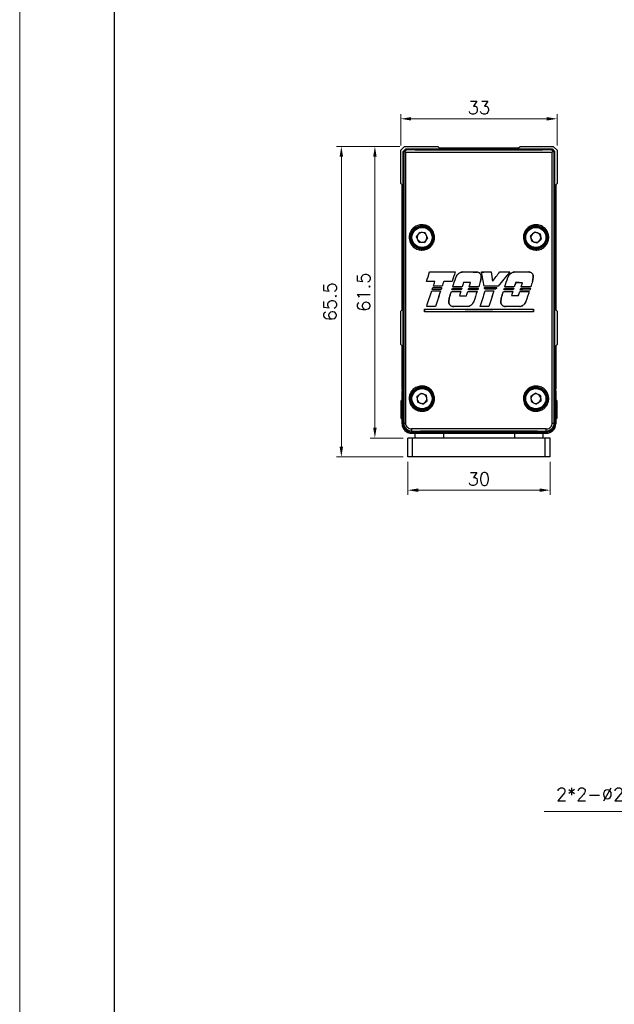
# Model space of a CAD drawing. Header units: inches. Extents: x 0 to 5766, y -2164 to 1330.
# Tile 90 of 210: x 3154 to 3279, y 188 to 395. Entities that reach past the tile are written whole.
import ezdxf

# ---------------------------------------------------------------- set-up
doc = ezdxf.new("R2010")
doc.units = ezdxf.units.IN
doc.header["$MEASUREMENT"] = 0
doc.linetypes.add('SLD-實線', pattern=[0])
doc.layers.add('AM_5', color=3, linetype='Continuous', lineweight=15)
doc.layers.add('AM_8', color=1, linetype='Continuous', lineweight=15)
doc.styles.add('尺寸標註', font='romans.shx', dxfattribs={"bigfont": 'CHINESET.SHX'})
doc.dimstyles.new('複本(2) CNS2-1$0', dxfattribs={"dimtxt": 2.75, "dimasz": 2.2, "dimexe": 1, "dimexo": 1, "dimgap": 1, "dimtad": 1, "dimtoh": 1, "dimdsep": 46, "dimtxsty": '尺寸標註', "dimcen": 0, "dimclrd": 2, "dimclre": 2, "dimclrt": 3, "dimadec": 0, "dimazin": 2, "dimtp": 0.1, "dimtm": 0.1, "dimtfac": 0.71, "dimtmove": 0, "dimatfit": 0, "dimfxl": 0, "dimlwd": 13, "dimlwe": 13, "dimarcsym": 0})
doc.dimstyles.new('複本(2) CNS2-1$3', dxfattribs={"dimtxt": 2.75, "dimasz": 2.2, "dimexe": 1, "dimexo": 1, "dimgap": 1, "dimtad": 1, "dimtoh": 1, "dimdsep": 46, "dimtxsty": '尺寸標註', "dimcen": 0, "dimclrd": 2, "dimclre": 2, "dimclrt": 3, "dimadec": 0, "dimazin": 2, "dimtp": 0.1, "dimtm": 0.1, "dimtfac": 0.71, "dimtmove": 0, "dimatfit": 0, "dimfxl": 0, "dimlwd": 13, "dimlwe": 13, "dimarcsym": 0})

# ---------------------------------------------------------------- blocks, each defined once
blk = doc.blocks.new('*D289')
at = {"layer": 'AM_5', "color": 2, "lineweight": 13}
for p, q in [((3234.27, 368.7), (3234.27, 375.34)), ((3265.07, 374.34), (3236.47, 374.34)), ((3267.27, 368.7), (3267.27, 375.34))]:
    blk.add_line(p, q, dxfattribs=at)
at = {"layer": 'AM_5', "color": 2}
for points in [[(3236.47, 374.7), (3236.47, 373.97), (3234.27, 374.34)], [(3265.07, 374.7), (3265.07, 373.97), (3267.27, 374.34)]]:
    blk.add_solid(points, dxfattribs=at)
at = {"layer": 'Defpoints', "color": 0}
for p in [(3234.27, 374.34), (3234.27, 367.7), (3267.27, 367.7)]:
    blk.add_point(p, dxfattribs=at)
at = {"layer": 'AM_5', "color": 3, "insert": (3250.77, 376.71), "char_height": 2.75, "attachment_point": 5, "style": '尺寸標註'}
blk.add_mtext('33', dxfattribs=at)
blk = doc.blocks.new('*D290')
at = {"layer": 'AM_5', "color": 2, "lineweight": 13}
for p, q in [((3235.77, 302.03), (3235.77, 295.03)), ((3265.77, 302.03), (3265.77, 295.03)), ((3237.97, 296.03), (3263.57, 296.03))]:
    blk.add_line(p, q, dxfattribs=at)
at = {"layer": 'AM_5', "color": 2}
for points in [[(3237.97, 296.39), (3237.97, 295.66), (3235.77, 296.03)], [(3263.57, 296.39), (3263.57, 295.66), (3265.77, 296.03)]]:
    blk.add_solid(points, dxfattribs=at)
at = {"layer": 'Defpoints', "color": 0}
for p in [(3235.77, 303.03), (3265.77, 303.03), (3265.77, 296.03)]:
    blk.add_point(p, dxfattribs=at)
at = {"layer": 'AM_5', "color": 3, "insert": (3250.77, 298.4), "char_height": 2.75, "attachment_point": 5, "style": '尺寸標註'}
blk.add_mtext('30', dxfattribs=at)
blk = doc.blocks.new('*D291')
at = {"layer": 'AM_5', "color": 2, "lineweight": 13}
for p, q in [((3234.1, 368.53), (3220.75, 368.53)), ((3221.75, 305.23), (3221.75, 366.33)), ((3234.77, 303.03), (3220.75, 303.03))]:
    blk.add_line(p, q, dxfattribs=at)
at = {"layer": 'AM_5', "color": 2}
for points in [[(3221.38, 366.33), (3222.12, 366.33), (3221.75, 368.53)], [(3221.38, 305.23), (3222.12, 305.23), (3221.75, 303.03)]]:
    blk.add_solid(points, dxfattribs=at)
at = {"layer": 'Defpoints', "color": 0}
for p in [(3221.75, 368.53), (3235.1, 368.53), (3235.77, 303.03)]:
    blk.add_point(p, dxfattribs=at)
at = {"layer": 'AM_5', "color": 3, "insert": (3219.37, 335.78), "char_height": 2.75, "attachment_point": 5, "rotation": 90, "style": '尺寸標註'}
blk.add_mtext('65.5', dxfattribs=at)
blk = doc.blocks.new('*D292')
at = {"layer": 'AM_5', "color": 2, "lineweight": 13}
for p, q in [((3234.1, 368.53), (3227.83, 368.53)), ((3228.83, 366.33), (3228.83, 309.23)), ((3234.77, 307.03), (3227.83, 307.03))]:
    blk.add_line(p, q, dxfattribs=at)
at = {"layer": 'AM_5', "color": 2}
for points in [[(3228.46, 366.33), (3229.2, 366.33), (3228.83, 368.53)], [(3228.46, 309.23), (3229.2, 309.23), (3228.83, 307.03)]]:
    blk.add_solid(points, dxfattribs=at)
at = {"layer": 'Defpoints', "color": 0}
for p in [(3235.1, 368.53), (3228.83, 307.03), (3235.77, 307.03)]:
    blk.add_point(p, dxfattribs=at)
at = {"layer": 'AM_5', "color": 3, "insert": (3226.45, 337.78), "char_height": 2.75, "attachment_point": 5, "rotation": 90, "style": '尺寸標註'}
blk.add_mtext('61.5', dxfattribs=at)
blk = doc.blocks.new('*D304')
at = {"layer": 'AM_5', "color": 2, "lineweight": 13}
for p, q in [((3331.66, 258.03), (3333.06, 259.73)), ((3330.26, 256.34), (3328.98, 254.8)), ((3327.58, 253.1), (3307.05, 228.25)), ((3307.05, 228.25), (3264.54, 228.25))]:
    blk.add_line(p, q, dxfattribs=at)
at = {"layer": 'AM_5', "color": 2}
for points in [[(3331.37, 258.27), (3331.94, 257.8), (3330.26, 256.34)], [(3327.3, 253.33), (3327.86, 252.87), (3328.98, 254.8)]]:
    blk.add_solid(points, dxfattribs=at)
at = {"layer": 'Defpoints', "color": 0}
for p in [(3330.26, 256.34), (3328.98, 254.8)]:
    blk.add_point(p, dxfattribs=at)
at = {"layer": 'AM_5', "color": 3, "insert": (3285.29, 232.19), "char_height": 2.75, "attachment_point": 5, "style": '尺寸標註'}
blk.add_mtext('2*2-∅2{\\Famgdt|c136;x}2{}{\\H0.7x;\\C3; H9 {\\H2x;\\W0.5;(}\\S+0.025^ -0;{\\H2x;\\W0.5;)}}', dxfattribs=at)

msp = doc.modelspace()

# ---------------------------------------------------------------- linework, layer by layer
at = {"color": 7, "linetype": 'SLD-實線', "lineweight": 25}
for p, q in [((3234.274, 367.704), (3235.096, 368.526)), ((3234.274, 360.704), (3234.274, 367.704)), ((3234.824, 367.476), (3235.324, 367.976)), ((3235.096, 368.526), (3242.096, 368.526)), ((3235.324, 367.976), (3266.224, 367.976)), ((3235.324, 367.976), (3235.47, 367.831)), ((3242.096, 368.526), (3242.396, 368.226)), ((3242.396, 368.226), (3259.152, 368.226)), ((3259.152, 368.226), (3259.452, 368.526)), ((3259.452, 368.526), (3266.452, 368.526)), ((3266.078, 367.831), (3266.224, 367.976)), ((3266.224, 367.976), (3266.724, 367.476)), ((3266.452, 368.526), (3267.274, 367.704)), ((3267.274, 367.704), (3267.274, 360.704)), ((3234.969, 367.331), (3234.824, 367.476)), ((3234.824, 310.026), (3234.824, 367.476)), ((3234.969, 310.172), (3234.969, 367.331)), ((3235.3, 367.331), (3235.3, 310.172)), ((3266.247, 310.172), (3266.247, 367.331)), ((3266.724, 367.476), (3266.578, 367.331)), ((3266.578, 367.331), (3266.578, 310.172)), ((3266.724, 367.476), (3266.724, 310.026)), ((3234.574, 360.404), (3234.274, 360.704)), ((3234.574, 334.076), (3234.574, 360.404)), ((3267.274, 360.704), (3266.974, 360.404)), ((3266.974, 360.404), (3266.974, 334.076)), ((3237.597, 349.426), (3238.272, 350.395)), ((3238.099, 348.357), (3237.597, 349.426)), ((3239.448, 350.295), (3238.272, 350.395)), ((3239.95, 349.227), (3239.276, 348.258)), ((3239.95, 349.227), (3239.448, 350.295)), ((3262.531, 350.482), (3261.652, 349.694)), ((3261.895, 348.538), (3261.652, 349.694)), ((3262.531, 350.482), (3263.653, 350.114)), ((3263.017, 348.171), (3263.896, 348.959)), ((3263.653, 350.114), (3263.896, 348.959)), ((3238.099, 348.357), (3239.276, 348.258)), ((3261.895, 348.538), (3263.017, 348.171)), ((3240.37, 342.058), (3240.373, 342.055)), ((3245.757, 342.042), (3245.752, 342.039)), ((3245.896, 340.879), (3245.899, 340.878)), ((3247.333, 342.04), (3247.333, 342.036)), ((3250.323, 342.038), (3250.323, 342.034)), ((3251.08, 340.015), (3251.242, 340.884)), ((3251.245, 340.884), (3251.084, 340.014)), ((3251.245, 340.884), (3251.242, 340.884)), ((3251.323, 342.038), (3251.328, 342.034)), ((3253.355, 342.039), (3253.352, 342.035)), ((3255.161, 342.041), (3255.163, 342.038)), ((3256.859, 340.88), (3256.862, 340.879)), ((3257.298, 342.046), (3257.29, 342.042)), ((3258.298, 342.048), (3258.298, 342.045)), ((3261.289, 342.059), (3261.289, 342.055)), ((3262.069, 340.009), (3262.232, 340.881)), ((3262.235, 340.88), (3262.073, 340.008)), ((3262.235, 340.88), (3262.232, 340.881)), ((3239.7, 340.002), (3239.705, 340.005)), ((3241.056, 338.754), (3241.059, 338.75)), ((3241.162, 339.028), (3241.167, 339.031)), ((3241.479, 340.009), (3241.484, 340.012)), ((3242.909, 338.748), (3242.904, 338.744)), ((3243.022, 339.034), (3243.019, 339.038)), ((3243.336, 340.015), (3243.334, 340.018)), ((3245.102, 340.019), (3245.099, 340.023)), ((3245.188, 338.604), (3245.19, 338.601)), ((3245.259, 338.902), (3245.264, 338.906)), ((3247.165, 338.601), (3247.16, 338.597)), ((3247.264, 338.906), (3247.261, 338.909)), ((3247.549, 339.794), (3247.547, 339.797)), ((3248.657, 338.599), (3248.659, 338.596)), ((3248.731, 338.907), (3248.736, 338.911)), ((3249.017, 339.795), (3249.022, 339.798)), ((3250.627, 338.598), (3250.622, 338.595)), ((3250.728, 338.908), (3250.725, 338.912)), ((3251.084, 340.014), (3251.08, 340.015)), ((3251.883, 339.045), (3251.886, 339.049)), ((3251.938, 338.736), (3251.942, 338.733)), ((3253.65, 340.106), (3253.648, 340.097)), ((3254.565, 338.738), (3254.558, 338.735)), ((3254.807, 339.043), (3254.805, 339.046)), ((3256.153, 338.604), (3256.156, 338.6)), ((3256.224, 338.903), (3256.229, 338.906)), ((3258.141, 338.609), (3258.136, 338.605)), ((3258.235, 338.898), (3258.233, 338.901)), ((3258.521, 339.784), (3258.519, 339.788)), ((3259.612, 338.613), (3259.614, 338.61)), ((3259.677, 338.893), (3259.681, 338.897)), ((3259.961, 339.779), (3259.965, 339.783)), ((3261.624, 338.621), (3261.619, 338.618)), ((3261.71, 338.885), (3261.707, 338.889)), ((3262.073, 340.008), (3262.069, 340.009)), ((3240.817, 338.076), (3240.82, 338.072)), ((3240.931, 338.37), (3240.936, 338.374)), ((3242.675, 338.069), (3242.671, 338.066)), ((3242.789, 338.377), (3242.786, 338.38)), ((3244.432, 335.842), (3244.508, 336.503)), ((3244.511, 336.502), (3244.436, 335.841)), ((3244.508, 336.503), (3244.511, 336.502)), ((3244.967, 337.926), (3244.969, 337.922)), ((3245.071, 338.245), (3245.076, 338.249)), ((3246.66, 337.043), (3246.655, 337.04)), ((3246.945, 337.922), (3246.94, 337.918)), ((3247.051, 338.249), (3247.048, 338.253)), ((3248.124, 337.041), (3248.127, 337.038)), ((3248.41, 337.92), (3248.412, 337.917)), ((3248.544, 338.251), (3248.548, 338.254)), ((3250.38, 337.919), (3250.375, 337.916)), ((3250.514, 338.252), (3250.512, 338.255)), ((3252.009, 338.389), (3252.012, 338.392)), ((3252.095, 338.057), (3252.098, 338.053)), ((3253.925, 338.058), (3253.921, 338.055)), ((3254.275, 338.387), (3254.273, 338.39)), ((3255.401, 335.841), (3255.476, 336.502)), ((3255.48, 336.501), (3255.405, 335.841)), ((3255.476, 336.502), (3255.48, 336.501)), ((3255.933, 337.924), (3255.935, 337.921)), ((3256.037, 338.246), (3256.042, 338.25)), ((3257.633, 337.049), (3257.628, 337.046)), ((3257.92, 337.929), (3257.915, 337.925)), ((3258.021, 338.242), (3258.019, 338.245)), ((3259.081, 337.053), (3259.084, 337.05)), ((3259.366, 337.933), (3259.368, 337.93)), ((3259.49, 338.237), (3259.495, 338.241)), ((3261.375, 337.941), (3261.37, 337.937)), ((3261.496, 338.229), (3261.493, 338.233)), ((3239.748, 334.767), (3239.753, 334.771)), ((3241.619, 334.774), (3241.617, 334.778)), ((3244.432, 335.842), (3244.436, 335.841)), ((3245.42, 334.732), (3245.42, 334.735)), ((3248.41, 334.736), (3248.41, 334.739)), ((3249.71, 335.836), (3249.707, 335.837)), ((3251.045, 334.791), (3251.05, 334.794)), ((3252.873, 334.79), (3252.87, 334.793)), ((3255.401, 335.841), (3255.405, 335.841)), ((3256.385, 334.731), (3256.385, 334.735)), ((3259.377, 334.723), (3259.376, 334.726)), ((3260.693, 335.83), (3260.69, 335.831)), ((3234.274, 333.776), (3234.574, 334.076)), ((3234.274, 326.776), (3234.274, 333.776)), ((3239.287, 334.206), (3239.291, 334.202)), ((3239.287, 333.644), (3239.287, 334.206)), ((3239.287, 333.644), (3239.291, 333.648)), ((3239.291, 334.202), (3239.291, 333.648)), ((3262.26, 334.206), (3262.257, 334.202)), ((3262.257, 333.648), (3262.257, 334.202)), ((3262.26, 333.644), (3262.257, 333.648)), ((3262.26, 334.206), (3262.26, 333.644)), ((3266.974, 334.076), (3267.274, 333.776)), ((3267.274, 333.776), (3267.274, 326.776)), ((3234.574, 326.476), (3234.274, 326.776)), ((3234.574, 317.326), (3234.574, 326.476)), ((3267.274, 326.776), (3266.974, 326.476)), ((3266.974, 326.476), (3266.974, 317.326)), ((3234.824, 317.076), (3234.574, 317.326)), ((3234.574, 317.026), (3234.824, 317.026)), ((3234.574, 315.526), (3234.574, 317.026)), ((3234.761, 317.139), (3234.761, 317.026)), ((3237.683, 315.777), (3238.619, 316.497)), ((3237.683, 315.777), (3237.838, 314.607)), ((3238.619, 316.497), (3239.71, 316.046)), ((3239.865, 314.875), (3239.71, 316.046)), ((3261.728, 315.875), (3262.726, 316.506)), ((3261.728, 315.875), (3261.776, 314.695)), ((3263.772, 315.958), (3262.726, 316.506)), ((3263.772, 315.958), (3263.819, 314.778)), ((3266.974, 317.326), (3266.724, 317.076)), ((3266.724, 317.026), (3266.974, 317.026)), ((3266.787, 317.026), (3266.787, 317.139)), ((3266.974, 317.026), (3266.974, 315.526)), ((3234.574, 314.926), (3234.374, 314.926)), ((3234.374, 311.126), (3234.374, 314.926)), ((3234.574, 310.026), (3234.574, 315.526)), ((3238.929, 314.156), (3237.838, 314.607)), ((3238.929, 314.156), (3239.865, 314.875)), ((3261.776, 314.695), (3262.822, 314.147)), ((3263.819, 314.778), (3262.822, 314.147)), ((3266.974, 315.526), (3266.974, 310.026)), ((3267.174, 314.926), (3266.974, 314.926)), ((3267.174, 314.926), (3267.174, 313.038)), ((3267.174, 313.038), (3267.174, 311.126)), ((3234.374, 311.126), (3234.574, 311.126)), ((3234.824, 310.026), (3234.969, 310.172)), ((3234.969, 310.172), (3235.3, 310.172)), ((3266.247, 310.172), (3266.578, 310.172)), ((3266.578, 310.172), (3266.724, 310.026)), ((3266.974, 311.126), (3267.174, 311.126)), ((3236.727, 308.43), (3236.574, 308.276)), ((3264.974, 308.276), (3236.574, 308.276)), ((3236.574, 308.026), (3264.974, 308.026)), ((3237.274, 308.026), (3237.274, 307.026)), ((3243.274, 308.026), (3243.274, 307.026)), ((3258.274, 308.026), (3258.274, 307.026)), ((3264.274, 308.026), (3264.274, 307.026)), ((3264.974, 308.276), (3264.821, 308.43)), ((3235.774, 303.026), (3235.774, 307.026)), ((3236.774, 307.026), (3235.774, 307.026)), ((3236.774, 303.026), (3236.774, 307.026)), ((3264.774, 307.026), (3236.774, 307.026)), ((3264.774, 303.026), (3264.774, 307.026)), ((3265.774, 307.026), (3264.774, 307.026)), ((3265.774, 303.026), (3265.774, 307.026)), ((3236.774, 303.026), (3235.774, 303.026)), ((3264.774, 303.026), (3236.774, 303.026)), ((3265.774, 303.026), (3264.774, 303.026))]:
    msp.add_line(p, q, dxfattribs=at)
at = {"color": 8, "linetype": 'SLD-實線', "lineweight": 25}
for p, q in [((3234.824, 315.526), (3234.574, 315.526)), ((3266.974, 315.526), (3266.724, 315.526)), ((3234.824, 310.026), (3234.574, 310.026)), ((3266.724, 310.026), (3266.974, 310.026)), ((3236.574, 308.276), (3236.574, 308.026)), ((3264.974, 308.276), (3264.974, 308.026))]:
    msp.add_line(p, q, dxfattribs=at)
msp.add_lwpolyline([(3173.908, 203.663), (3173.908, 591.783), (3600.235, 591.783), (3600.235, 203.663)])
msp.add_lwpolyline([(3173.908, 591.783), (3600.235, 591.783), (3600.235, 0), (3173.908, 0)], close=True)
at = {"color": 7, "linetype": 'SLD-實線', "lineweight": 25, "flags": 128}
for points in [[(3236.727, 308.43), (3236.697, 308.441), (3236.668, 308.47), (3236.641, 308.517), (3236.618, 308.579), (3236.598, 308.654), (3236.584, 308.74), (3236.575, 308.833), (3236.571, 308.929)], [(3264.821, 308.43), (3264.851, 308.441), (3264.88, 308.47), (3264.906, 308.517), (3264.93, 308.579), (3264.949, 308.654), (3264.964, 308.74), (3264.973, 308.833), (3264.976, 308.929)]]:
    msp.add_lwpolyline(points, dxfattribs=at)
at = {"color": 7, "linetype": 'SLD-實線', "lineweight": 25}
for centre, radius in [((3238.774, 349.326), 2.4), ((3238.774, 349.326), 2.25), ((3238.774, 349.326), 2.125), ((3262.774, 349.326), 2.4), ((3262.774, 349.326), 2.25), ((3262.774, 349.326), 2.125), ((3238.774, 315.326), 2.4), ((3262.774, 315.326), 2.4), ((3238.774, 315.326), 2.25), ((3238.774, 315.326), 2.125), ((3262.774, 315.326), 2.25), ((3262.774, 315.326), 2.125)]:
    msp.add_circle(centre, radius, dxfattribs=at)
for centre, radius, start, end in [((3238.774, 349.326), 1.023, 145.15276, 205.15276), ((3238.774, 349.326), 1.022, 205.15276, 265.15276), ((3238.774, 349.326), 1.023, 85.15276, 145.15276), ((3238.774, 349.326), 1.022, 25.15276, 85.15276), ((3238.774, 349.326), 1.022, 325.15276, 25.15276), ((3262.774, 349.326), 1.022, 131.86527, 191.86527), ((3262.774, 349.326), 1.023, 191.86527, 251.86527), ((3262.774, 349.326), 1.022, 71.86527, 131.86527), ((3262.774, 349.326), 1.023, 11.86527, 71.86527), ((3262.774, 349.326), 1.023, 311.86527, 11.86527), ((3238.774, 349.326), 1.022, 265.15276, 325.15276), ((3262.774, 349.326), 1.023, 251.86527, 311.86527), ((3238.774, 315.326), 1.023, 127.54789, 187.54789), ((3238.774, 315.326), 1.023, 67.54789, 127.54789), ((3238.774, 315.326), 1.023, 7.54789, 67.54789), ((3262.774, 315.326), 1.023, 122.31674, 182.31674), ((3262.774, 315.326), 1.023, 62.31674, 122.31674), ((3262.774, 315.326), 1.023, 2.31674, 62.31674), ((3238.774, 315.326), 1.022, 187.54789, 247.54789), ((3238.774, 315.326), 1.022, 247.54789, 307.54789), ((3238.774, 315.326), 1.022, 307.54789, 7.54789), ((3262.774, 315.326), 1.022, 182.31674, 242.31674), ((3262.774, 315.326), 1.022, 242.31674, 302.31674), ((3262.774, 315.326), 1.022, 302.31674, 2.31674), ((3236.574, 310.026), 2, 180, 270), ((3264.974, 310.026), 2, 270, 0)]:
    msp.add_arc(centre, radius, start, end, dxfattribs=at)
for centre, major_axis, ratio, start_param, end_param in [((3235.469, 367.831), (0.5, 0.5), 0.0174524, 3.14159, 4.0060181), ((3250.774, 368.574), (45.25, 0), 0.0174551, 4.3673711, 5.0574104), ((3266.078, 367.831), (-0.5, 0.5), 0.0174471, 2.2771189, 3.1416006), ((3250.774, 368.074), (45.75, 0), 0.0172643, 4.3673639, 5.057414), ((3250.774, 376.654), (45.744, 141.072), 0.005384, 4.4513049, 4.466372), ((3250.774, 376.654), (45.944, 141.688), 0.005384, 4.4525022, 4.4674467), ((3250.774, 342.836), (45.75, 0), 0.0174551, 4.4829744, 4.6025034), ((3250.774, 342.836), (45.95, 0), 0.0174551, 4.4840491, 4.6028781), ((3250.774, 354.938), (45.944, 141.688), 0.005384, 1.6637047, 1.6780017), ((3250.774, 354.938), (45.744, 141.072), 0.005384, 1.6640794, 1.6784895), ((3250.774, 358.634), (45.744, 142.233), 0.0053442, 4.574931, 4.5889528), ((3250.774, 358.634), (45.944, 142.854), 0.0053442, 4.5755656, 4.5894925), ((3250.774, 342.836), (45.75, 0), 0.0174551, 4.6371112, 4.7025341), ((3250.774, 342.836), (45.95, 0), 0.0174551, 4.6374442, 4.7025753), ((3250.774, 342.836), (45.75, 0), 0.0174551, 4.7244042, 4.7688405), ((3250.774, 340.632), (-45.743, 244.773), 0.0032065, 4.7053059, 4.7175301), ((3250.774, 342.836), (45.95, 0), 0.0174551, 4.7244434, 4.768529), ((3250.774, 340.632), (-45.943, 245.843), 0.0032065, 4.7053483, 4.7174909), ((3250.774, 364.265), (-45.943, 301.508), 0.0026294, 1.6441905, 1.6506376), ((3250.774, 364.265), (-45.743, 300.196), 0.0026294, 1.644502, 1.6509606), ((3250.774, 337.721), (45.946, 58.772), 0.0107505, 4.7612254, 4.7942968), ((3250.774, 337.721), (45.746, 58.516), 0.0107505, 4.7615484, 4.7946788), ((3250.774, 332.919), (45.946, 55.561), 0.0111237, 1.4150524, 1.4694961), ((3250.774, 332.919), (45.746, 55.319), 0.0111237, 1.4142597, 1.4690749), ((3250.774, 342.836), (45.75, 0), 0.0174551, 4.8084295, 4.8554749), ((3250.774, 342.836), (45.95, 0), 0.0174551, 4.8080476, 4.8546822), ((3250.774, 324.55), (45.744, 142.233), 0.0053442, 4.8151909, 4.8291768), ((3250.774, 324.55), (45.944, 142.854), 0.0053442, 4.8147741, 4.8286659), ((3250.774, 342.836), (45.75, 0), 0.0174551, 4.8775996, 4.9442962), ((3250.774, 342.836), (45.95, 0), 0.0174551, 4.8768787, 4.9432667), ((3250.774, 339.227), (45.75, 0), 0.0174551, 1.775392, 1.815278), ((3250.774, 339.227), (45.95, 0), 0.0174551, 1.7743797, 1.8140806), ((3250.774, 371.217), (45.744, 140.962), 0.0053878, 4.4789585, 4.4817559), ((3250.774, 371.217), (45.944, 141.578), 0.0053878, 4.4800274, 4.4827599), ((3250.774, 339.534), (45.75, 0), 0.0174551, 4.4983571, 4.5396188), ((3250.774, 339.534), (45.95, 0), 0.0174551, 4.4993611, 4.540271), ((3250.774, 371.455), (45.744, 142.233), 0.0053442, 4.4840998, 4.491178), ((3250.774, 338.247), (45.75, 0), 0.0174551, 1.7410586, 1.7824702), ((3250.774, 371.455), (45.944, 142.854), 0.0053442, 4.4851446, 4.4921903), ((3250.774, 338.247), (45.95, 0), 0.0174551, 1.7403672, 1.7814254), ((3250.774, 360.429), (45.944, 141.578), 0.0053878, 1.7263131, 1.7289136), ((3250.774, 360.429), (45.744, 140.962), 0.0053878, 1.7269653, 1.7296283), ((3250.774, 360.56), (45.944, 142.854), 0.0053442, 1.7168105, 1.7237519), ((3250.774, 360.56), (45.744, 142.233), 0.0053442, 1.7174708, 1.7244433), ((3250.774, 339.227), (45.95, 0), 0.0174551, 1.6946042, 1.7334258), ((3250.774, 339.227), (45.75, 0), 0.0174551, 1.695092, 1.7340861), ((3250.774, 358.38), (45.744, 140.962), 0.0053878, 4.5708083, 4.5733802), ((3250.774, 358.38), (45.944, 141.578), 0.0053878, 4.5714616, 4.5739718), ((3250.774, 339.397), (45.75, 0), 0.0174551, 4.5899814, 4.6334223), ((3250.774, 339.397), (45.95, 0), 0.0174551, 4.590573, 4.6336617), ((3250.774, 338.11), (45.75, 0), 0.0174551, 1.6475875, 1.691639), ((3250.774, 338.11), (45.95, 0), 0.0174551, 1.6473082, 1.6910044), ((3250.774, 347.14), (45.944, 141.578), 0.0053878, 1.6329224, 1.6353626), ((3250.774, 347.14), (45.744, 140.962), 0.0053878, 1.6331618, 1.6356625), ((3250.774, 347.216), (45.944, 142.854), 0.0053442, 1.6244701, 1.6306929), ((3250.774, 347.216), (45.744, 142.233), 0.0053442, 1.6247221, 1.6309722), ((3250.774, 338.997), (45.95, 0), 0.0174551, 1.6089371, 1.6410855), ((3250.774, 338.997), (45.75, 0), 0.0174551, 1.6092089, 1.6413374), ((3250.774, 347.704), (45.744, 140.962), 0.0053878, 4.6470226, 4.6495002), ((3250.774, 347.704), (45.944, 141.578), 0.0053878, 4.6473399, 4.6497572), ((3250.774, 339.397), (45.75, 0), 0.0174551, 4.6661014, 4.7091793), ((3250.774, 339.397), (45.95, 0), 0.0174551, 4.6663584, 4.7090888), ((3250.774, 347.862), (45.744, 142.233), 0.0053442, 4.6511105, 4.6573611), ((3250.774, 338.11), (45.75, 0), 0.0174551, 1.5717998, 1.6154595), ((3250.774, 347.862), (45.944, 142.854), 0.0053442, 4.6514096, 4.6576329), ((3250.774, 338.11), (45.95, 0), 0.0174551, 1.5718508, 1.6151604), ((3250.774, 336.464), (45.944, 141.578), 0.0053878, 1.5574953, 1.5598951), ((3250.774, 336.464), (45.744, 140.962), 0.0053878, 1.5574048, 1.5598645), ((3250.774, 336.443), (45.944, 142.854), 0.0053442, 1.5475077, 1.5552355), ((3250.774, 336.443), (45.744, 142.233), 0.0053442, 1.5474052, 1.5551845), ((3250.774, 338.247), (45.75, 0), 0.0174551, 1.4825256, 1.5465569), ((3250.774, 338.247), (45.95, 0), 0.0174551, 1.4829468, 1.5465993), ((3250.774, 339.534), (45.75, 0), 0.0174551, 4.7378362, 4.7953545), ((3250.774, 340.431), (-45.743, 222.247), 0.0035189, 4.7024743, 4.7040368), ((3250.774, 339.534), (45.95, 0), 0.0174551, 4.7378187, 4.79483), ((3250.774, 340.431), (-45.943, 223.219), 0.0035189, 4.70253, 4.7040543), ((3250.774, 332.883), (45.946, 55.808), 0.0110944, 1.4748804, 1.48109), ((3250.774, 332.883), (45.746, 55.565), 0.0110944, 1.4743559, 1.4807198), ((3250.774, 324.6), (45.744, 140.962), 0.0053878, 4.811095, 4.8136436), ((3250.774, 324.6), (45.944, 141.578), 0.0053878, 4.8106965, 4.8131842), ((3250.774, 339.397), (45.75, 0), 0.0174551, 4.8302448, 4.8741255), ((3250.774, 339.397), (45.95, 0), 0.0174551, 4.8297854, 4.8733077), ((3250.774, 338.11), (45.75, 0), 0.0174551, 1.406969, 1.4513791), ((3250.774, 338.11), (45.95, 0), 0.0174551, 1.4077454, 1.4517959), ((3250.774, 313.36), (45.944, 141.578), 0.0053878, 1.3932764, 1.3958607), ((3250.774, 313.36), (45.744, 140.962), 0.0053878, 1.3924586, 1.3951056), ((3250.774, 313.131), (45.944, 142.854), 0.0053442, 1.384818, 1.3911301), ((3250.774, 313.131), (45.744, 142.233), 0.0053442, 1.3840131, 1.3903537), ((3250.774, 338.997), (45.95, 0), 0.0174551, 1.3694007, 1.4014333), ((3250.774, 338.997), (45.75, 0), 0.0174551, 1.3686167, 1.4006284), ((3250.774, 313.924), (45.744, 140.962), 0.0053878, 4.8874808, 4.8901919), ((3250.774, 313.924), (45.944, 141.578), 0.0053878, 4.8867441, 4.8893922), ((3250.774, 339.397), (45.75, 0), 0.0174551, 4.9067932, 4.951824), ((3250.774, 339.397), (45.95, 0), 0.0174551, 4.9059935, 4.9506502), ((3250.774, 313.777), (45.744, 142.233), 0.0053442, 4.8916193, 4.8979533), ((3250.774, 338.11), (45.75, 0), 0.0174551, 1.3294155, 1.3749507), ((3250.774, 313.777), (45.944, 142.854), 0.0053442, 4.8908637, 4.8971693), ((3250.774, 338.11), (45.95, 0), 0.0174551, 1.3305457, 1.3757063), ((3250.774, 302.684), (45.944, 141.578), 0.0053878, 1.3159339, 1.3187406), ((3250.774, 302.684), (45.744, 140.962), 0.0053878, 1.3147601, 1.3176328), ((3250.774, 302.359), (45.944, 142.854), 0.0053442, 1.3058128, 1.3139304), ((3250.774, 302.359), (45.744, 142.233), 0.0053442, 1.3046256, 1.3128002), ((3250.774, 371.57), (45.744, 142.233), 0.0053442, 4.4523777, 4.4763848), ((3250.774, 371.57), (45.944, 142.854), 0.0053442, 4.4535697, 4.4774135), ((3250.774, 338.855), (45.75, 0), 0.0174551, 4.4930001, 4.5344387), ((3250.774, 338.855), (45.95, 0), 0.0174551, 4.4940288, 4.5351143), ((3250.774, 337.59), (45.75, 0), 0.0174551, 1.7462295, 1.7876256), ((3250.774, 337.59), (45.95, 0), 0.0174551, 1.7455148, 1.7865567), ((3250.774, 360.675), (45.944, 142.854), 0.0053442, 1.7314557, 1.7548089), ((3250.774, 360.675), (45.744, 142.233), 0.0053442, 1.7321313, 1.7556402), ((3250.774, 358.563), (45.744, 142.233), 0.0053442, 4.55838, 4.5684981), ((3250.774, 358.563), (45.944, 142.854), 0.0053442, 4.5590574, 4.5691114), ((3250.774, 338.718), (45.75, 0), 0.0174551, 4.5851134, 4.6285962), ((3250.774, 338.718), (45.95, 0), 0.0174551, 4.5857267, 4.6288567), ((3250.774, 337.453), (45.75, 0), 0.0174551, 1.6522637, 1.6957758), ((3250.774, 337.453), (45.95, 0), 0.0174551, 1.6519638, 1.6951224), ((3250.774, 347.14), (45.944, 141.578), 0.0053878, 1.6377273, 1.6439475), ((3250.774, 337.839), (45.95, 0), 0.0174551, 4.6226366, 4.6547537), ((3250.774, 347.14), (45.744, 140.962), 0.0053878, 1.6379878, 1.6442353), ((3250.774, 337.839), (45.75, 0), 0.0174551, 4.6223488, 4.6544458), ((3250.774, 347.785), (45.744, 140.962), 0.0053878, 4.6378446, 4.6440952), ((3250.774, 347.785), (45.944, 141.578), 0.0053878, 4.6381525, 4.6443758), ((3250.774, 338.718), (45.75, 0), 0.0174551, 4.6606964, 4.7037798), ((3250.774, 338.718), (45.95, 0), 0.0174551, 4.660977, 4.703713), ((3250.774, 337.453), (45.75, 0), 0.0174551, 1.5764658, 1.6195615), ((3250.774, 337.453), (45.95, 0), 0.0174551, 1.5764963, 1.6192441), ((3250.774, 336.536), (45.944, 142.854), 0.0053442, 1.562857, 1.5774053), ((3250.774, 336.536), (45.744, 142.233), 0.0053442, 1.5627902, 1.5774347), ((3250.774, 336.555), (45.744, 142.233), 0.0053442, 4.7016996, 4.7246644), ((3250.774, 336.555), (45.944, 142.854), 0.0053442, 4.701778, 4.724594), ((3250.774, 337.59), (45.75, 0), 0.0174551, 1.4941947, 1.5437866), ((3250.774, 337.59), (45.95, 0), 0.0174551, 1.4945649, 1.5438423), ((3250.774, 338.855), (45.75, 0), 0.0174551, 4.7412797, 4.7813299), ((3250.774, 338.855), (45.95, 0), 0.0174551, 4.7412093, 4.7809244), ((3250.774, 325.661), (45.944, 142.854), 0.0053442, 1.4856456, 1.5085432), ((3250.774, 325.661), (45.744, 142.233), 0.0053442, 1.4852401, 1.5082878), ((3250.774, 324.479), (45.744, 142.233), 0.0053442, 4.7987422, 4.808782), ((3250.774, 324.479), (45.944, 142.854), 0.0053442, 4.7983671, 4.808344), ((3250.774, 338.718), (45.75, 0), 0.0174551, 4.8253973, 4.8692253), ((3250.774, 338.718), (45.95, 0), 0.0174551, 4.8249593, 4.8684295), ((3250.774, 337.453), (45.75, 0), 0.0174551, 1.4117069, 1.4554891), ((3250.774, 337.453), (45.95, 0), 0.0174551, 1.4124619, 1.4558876), ((3250.774, 313.36), (45.944, 141.578), 0.0053878, 1.3981546, 1.4044609), ((3250.774, 337.839), (45.95, 0), 0.0174551, 4.8621232, 4.8942332), ((3250.774, 313.36), (45.744, 140.962), 0.0053878, 1.3973588, 1.4036936), ((3250.774, 337.839), (45.75, 0), 0.0174551, 4.8628905, 4.8949799), ((3250.774, 314.005), (45.744, 140.962), 0.0053878, 4.8783787, 4.8847096), ((3250.774, 314.005), (45.944, 141.578), 0.0053878, 4.877632, 4.8839346), ((3250.774, 338.718), (45.75, 0), 0.0174551, 4.9013109, 4.9462347), ((3250.774, 338.718), (45.95, 0), 0.0174551, 4.9005358, 4.9450873), ((3250.774, 337.453), (45.75, 0), 0.0174551, 1.334234, 1.3791033), ((3250.774, 337.453), (45.95, 0), 0.0174551, 1.3353418, 1.37984), ((3250.774, 302.452), (45.944, 142.854), 0.0053442, 1.3214827, 1.336673), ((3250.774, 302.452), (45.744, 142.233), 0.0053442, 1.3203353, 1.3356308), ((3250.774, 333.992), (45.75, 0), 0.0174551, 1.7722555, 1.8141923), ((3250.774, 333.992), (45.95, 0), 0.0174551, 1.7714242, 1.8130003), ((3250.774, 333.938), (45.95, 0), 0.0174551, 1.622269, 1.687583), ((3250.774, 333.938), (45.75, 0), 0.0174551, 1.6224869, 1.6880956), ((3250.774, 333.992), (45.75, 0), 0.0174551, 1.5249031, 1.5648704), ((3250.774, 333.992), (45.95, 0), 0.0174551, 1.5251585, 1.564792), ((3250.774, 333.938), (45.95, 0), 0.0174551, 1.3824726, 1.4483769), ((3250.774, 333.938), (45.75, 0), 0.0174551, 1.3816318, 1.4478388), ((3250.774, 334.979), (45.75, 0), 0.0174551, 4.4585987, 4.9661792), ((3250.774, 332.871), (45.75, 0), 0.0174551, 1.3170061, 1.8245866), ((3250.774, 334.979), (45.95, 0), 0.0174551, 4.459809, 4.964969), ((3250.774, 332.871), (45.95, 0), 0.0174551, 1.3182163, 1.8233763), ((3236.574, 310.027), (1.238, 1.238), 0.9996955, 2.3563468, 3.9268385), ((3264.974, 310.027), (-1.238, 1.238), 0.9996955, 2.3563468, 3.9268385), ((3250.774, 308.179), (45.75, 0), 0.0172643, 1.255147, 1.8864457), ((3250.774, 307.679), (45.25, 0), 0.0174551, 1.255147, 1.8864457)]:
    msp.add_ellipse(centre, major_axis=major_axis, ratio=ratio, start_param=start_param, end_param=end_param, dxfattribs=at)
for points, knots in [([(3235.151, 367.5), (3235.152, 367.5), (3235.196, 367.544), (3235.275, 367.624), (3235.371, 367.722), (3235.434, 367.788), (3235.467, 367.824), (3235.469, 367.829), (3235.47, 367.831)], [0, 0, 0, 0, 0.0028298, 0.2844307, 0.5027733, 0.6807702, 0.8592839, 1, 1, 1, 1]), ([(3235.3, 367.331), (3235.299, 367.332), (3235.246, 367.389), (3235.198, 367.445), (3235.151, 367.5)], [0, 0, 0, 0, 0.0187124, 1, 1, 1, 1]), ([(3266.078, 367.831), (3266.08, 367.828), (3266.083, 367.822), (3266.123, 367.778), (3266.189, 367.709), (3266.283, 367.613), (3266.358, 367.538), (3266.396, 367.5)], [0, 0, 0, 0, 0.1767423, 0.3541128, 0.5228038, 0.7544626, 1, 1, 1, 1]), ([(3266.247, 367.331), (3266.248, 367.332), (3266.302, 367.389), (3266.349, 367.445), (3266.396, 367.5)], [0, 0, 0, 0, 0.0187153, 1, 1, 1, 1]), ([(3236.071, 349.072), (3236.065, 349.184), (3236.042, 349.58), (3236.182, 350.263), (3236.608, 351.019), (3237.263, 351.61), (3238.099, 351.969), (3239.033, 352.029), (3239.943, 351.765), (3240.704, 351.207), (3241.161, 350.527), (3241.404, 349.775), (3241.436, 348.985), (3241.178, 348.129), (3240.656, 347.404), (3239.924, 346.885), (3239.053, 346.63), (3238.131, 346.676), (3237.263, 347.035), (3236.57, 347.673), (3236.178, 348.402), (3236.1, 348.89), (3236.071, 349.072)], [0, 0, 0, 0, 0.0198417, 0.0699516, 0.1202236, 0.1724254, 0.2271948, 0.2837562, 0.3404485, 0.3958705, 0.4496019, 0.4830743, 0.5346388, 0.5862189, 0.6380071, 0.6905788, 0.7444354, 0.7998435, 0.856453, 0.9129948, 0.9676966, 1, 1, 1, 1]), ([(3236.335, 349.091), (3236.361, 348.923), (3236.432, 348.477), (3236.651, 348.067), (3236.995, 347.61), (3237.433, 347.207), (3238.23, 346.875), (3239.079, 346.832), (3239.881, 347.068), (3240.556, 347.548), (3241.037, 348.219), (3241.275, 349.01), (3241.246, 349.741), (3241.022, 350.437), (3240.6, 351.067), (3239.899, 351.582), (3239.061, 351.827), (3238.201, 351.77), (3237.432, 351.439), (3236.828, 350.891), (3236.437, 350.193), (3236.308, 349.561), (3236.329, 349.195), (3236.335, 349.091)], [0, 0, 0, 0, 0.0322706, 0.0859006, 0.086975, 0.1435626, 0.2002398, 0.25569, 0.3095464, 0.3620895, 0.4138434, 0.4653966, 0.5169381, 0.5503928, 0.6040891, 0.65948, 0.7161725, 0.7727786, 0.8276135, 0.8798586, 0.9301238, 0.9801823, 1, 1, 1, 1]), ([(3260.154, 349.044), (3260.147, 349.139), (3260.119, 349.525), (3260.24, 350.211), (3260.665, 350.995), (3261.326, 351.6), (3262.154, 351.96), (3263.068, 352.031), (3263.969, 351.79), (3264.744, 351.25), (3265.225, 350.563), (3265.479, 349.805), (3265.518, 349.024), (3265.283, 348.189), (3264.795, 347.468), (3264.089, 346.928), (3263.219, 346.639), (3262.279, 346.66), (3261.395, 347.003), (3260.692, 347.623), (3260.277, 348.346), (3260.189, 348.845), (3260.154, 349.044)], [0, 0, 0, 0, 0.0167358, 0.0683385, 0.1199717, 0.1721838, 0.2255033, 0.2803224, 0.336575, 0.3933464, 0.448934, 0.4839028, 0.5339609, 0.5840252, 0.6346472, 0.6874886, 0.7428312, 0.7995923, 0.8560643, 0.9110631, 0.964409, 1, 1, 1, 1]), ([(3260.312, 349.065), (3260.344, 348.881), (3260.424, 348.422), (3260.663, 348.007), (3261.012, 347.567), (3261.456, 347.176), (3262.27, 346.86), (3263.136, 346.841), (3263.936, 347.108), (3264.586, 347.607), (3265.035, 348.275), (3265.251, 349.047), (3265.215, 349.769), (3264.982, 350.47), (3264.539, 351.105), (3263.826, 351.604), (3262.996, 351.828), (3262.154, 351.763), (3261.392, 351.429), (3260.783, 350.87), (3260.391, 350.145), (3260.279, 349.51), (3260.305, 349.153), (3260.312, 349.065)], [0, 0, 0, 0, 0.0355739, 0.0883979, 0.0888944, 0.1438593, 0.2003219, 0.2571177, 0.3125251, 0.3654196, 0.4160487, 0.4660708, 0.5160696, 0.5510133, 0.6066116, 0.6634439, 0.7197594, 0.7746051, 0.8279115, 0.8800909, 0.9316926, 0.9832715, 1, 1, 1, 1]), ([(3245.896, 340.879), (3245.975, 341.052), (3246.135, 341.404), (3246.579, 341.797), (3247.005, 341.988), (3247.266, 342.029), (3247.333, 342.04)], [0, 0, 0, 0, 0.2903393, 0.591891, 0.8946264, 1, 1, 1, 1]), ([(3247.333, 342.036), (3247.142, 341.994), (3246.758, 341.908), (3246.278, 341.547), (3246.012, 341.172), (3245.921, 340.934), (3245.899, 340.878)], [0, 0, 0, 0, 0.30151068, 0.60503946, 0.90830931, 1, 1, 1, 1]), ([(3250.323, 342.038), (3250.432, 342.022), (3250.651, 341.99), (3250.937, 341.809), (3251.149, 341.55), (3251.263, 341.234), (3251.266, 341.003), (3251.246, 340.89), (3251.245, 340.884)], [0, 0, 0, 0, 0.197173, 0.3952945, 0.5934083, 0.79151, 0.9895782, 1, 1, 1, 1]), ([(3251.242, 340.884), (3251.25, 340.984), (3251.269, 341.193), (3251.169, 341.504), (3250.972, 341.773), (3250.696, 341.962), (3250.464, 342.025), (3250.339, 342.033), (3250.323, 342.034)], [0, 0, 0, 0, 0.1789945, 0.3769937, 0.5750049, 0.7730504, 0.9711124, 1, 1, 1, 1]), ([(3256.859, 340.88), (3256.937, 341.053), (3257.097, 341.406), (3257.54, 341.801), (3257.967, 341.994), (3258.228, 342.037), (3258.298, 342.048)], [0, 0, 0, 0, 0.2886226, 0.5887765, 0.8908768, 1, 1, 1, 1]), ([(3258.298, 342.045), (3258.106, 342.001), (3257.719, 341.914), (3257.236, 341.546), (3256.972, 341.169), (3256.882, 340.932), (3256.862, 340.879)], [0, 0, 0, 0, 0.30394166, 0.6102873, 0.91385659, 1, 1, 1, 1]), ([(3261.289, 342.059), (3261.403, 342.043), (3261.632, 342.011), (3261.93, 341.819), (3262.146, 341.546), (3262.263, 341.216), (3262.244, 340.991), (3262.235, 340.88)], [0, 0, 0, 0, 0.2038418, 0.4089837, 0.6114989, 0.8080988, 1, 1, 1, 1]), ([(3262.232, 340.881), (3262.241, 340.98), (3262.26, 341.189), (3262.163, 341.499), (3261.974, 341.771), (3261.702, 341.968), (3261.458, 342.044), (3261.317, 342.053), (3261.289, 342.055)], [0, 0, 0, 0, 0.1730113, 0.3621906, 0.552532, 0.7476698, 0.9485926, 1, 1, 1, 1]), ([(3245.42, 334.732), (3245.308, 334.742), (3245.085, 334.762), (3244.786, 334.932), (3244.561, 335.183), (3244.424, 335.501), (3244.43, 335.727), (3244.432, 335.842)], [0, 0, 0, 0, 0.1996413, 0.399745, 0.5994184, 0.7975707, 1, 1, 1, 1]), ([(3244.436, 335.841), (3244.432, 335.738), (3244.425, 335.524), (3244.546, 335.217), (3244.757, 334.96), (3245.044, 334.787), (3245.279, 334.736), (3245.405, 334.735), (3245.42, 334.735)], [0, 0, 0, 0, 0.18405654, 0.37956207, 0.57565527, 0.77340817, 0.97276002, 1, 1, 1, 1]), ([(3248.41, 334.739), (3248.595, 334.795), (3248.969, 334.908), (3249.439, 335.299), (3249.616, 335.656), (3249.707, 335.837)], [0, 0, 0, 0, 0.3275576, 0.6584794, 1, 1, 1, 1]), ([(3249.71, 335.836), (3249.627, 335.666), (3249.457, 335.32), (3248.997, 334.917), (3248.61, 334.797), (3248.41, 334.736)], [0, 0, 0, 0, 0.3183631, 0.6488046, 1, 1, 1, 1]), ([(3256.385, 334.731), (3256.274, 334.742), (3256.051, 334.763), (3255.753, 334.933), (3255.529, 335.185), (3255.393, 335.502), (3255.399, 335.727), (3255.401, 335.841)], [0, 0, 0, 0, 0.1999054, 0.4002963, 0.5998004, 0.7980564, 1, 1, 1, 1]), ([(3255.405, 335.841), (3255.401, 335.737), (3255.394, 335.523), (3255.516, 335.214), (3255.729, 334.957), (3256.016, 334.785), (3256.249, 334.736), (3256.372, 334.735), (3256.385, 334.735)], [0, 0, 0, 0, 0.185261, 0.3822101, 0.5794004, 0.7774129, 0.9766188, 1, 1, 1, 1]), ([(3259.376, 334.726), (3259.566, 334.782), (3259.947, 334.895), (3260.421, 335.291), (3260.6, 335.652), (3260.69, 335.831)], [0, 0, 0, 0, 0.3317461, 0.6676486, 1, 1, 1, 1]), ([(3260.693, 335.83), (3260.61, 335.662), (3260.441, 335.316), (3259.979, 334.907), (3259.584, 334.786), (3259.377, 334.723)], [0, 0, 0, 0, 0.3106788, 0.6365822, 1, 1, 1, 1]), ([(3236.071, 315.072), (3236.065, 315.184), (3236.042, 315.58), (3236.182, 316.263), (3236.608, 317.019), (3237.263, 317.61), (3238.099, 317.969), (3239.033, 318.029), (3239.943, 317.765), (3240.704, 317.207), (3241.161, 316.527), (3241.404, 315.775), (3241.436, 314.985), (3241.178, 314.129), (3240.656, 313.404), (3239.924, 312.885), (3239.053, 312.63), (3238.131, 312.676), (3237.263, 313.035), (3236.57, 313.673), (3236.178, 314.402), (3236.1, 314.89), (3236.071, 315.072)], [0, 0, 0, 0, 0.0198417, 0.0699516, 0.1202236, 0.1724254, 0.2271948, 0.2837562, 0.3404485, 0.3958705, 0.4496019, 0.4830743, 0.5346388, 0.5862189, 0.6380071, 0.6905788, 0.7444354, 0.7998435, 0.856453, 0.9129948, 0.9676966, 1, 1, 1, 1]), ([(3236.335, 315.091), (3236.361, 314.923), (3236.432, 314.477), (3236.651, 314.067), (3236.995, 313.61), (3237.433, 313.207), (3238.23, 312.875), (3239.079, 312.832), (3239.881, 313.068), (3240.556, 313.548), (3241.037, 314.219), (3241.275, 315.01), (3241.246, 315.741), (3241.022, 316.437), (3240.6, 317.067), (3239.899, 317.582), (3239.061, 317.827), (3238.201, 317.77), (3237.432, 317.439), (3236.828, 316.891), (3236.437, 316.193), (3236.308, 315.561), (3236.329, 315.195), (3236.335, 315.091)], [0, 0, 0, 0, 0.0322706, 0.0859006, 0.086975, 0.1435626, 0.2002398, 0.25569, 0.3095464, 0.3620895, 0.4138434, 0.4653966, 0.5169381, 0.5503928, 0.6040891, 0.65948, 0.7161725, 0.7727786, 0.8276135, 0.8798586, 0.9301238, 0.9801823, 1, 1, 1, 1]), ([(3260.154, 315.044), (3260.147, 315.139), (3260.119, 315.525), (3260.24, 316.211), (3260.665, 316.995), (3261.326, 317.6), (3262.154, 317.96), (3263.068, 318.031), (3263.969, 317.79), (3264.744, 317.25), (3265.225, 316.563), (3265.479, 315.805), (3265.518, 315.024), (3265.283, 314.189), (3264.795, 313.468), (3264.089, 312.928), (3263.219, 312.639), (3262.279, 312.66), (3261.395, 313.003), (3260.692, 313.623), (3260.277, 314.346), (3260.189, 314.845), (3260.154, 315.044)], [0, 0, 0, 0, 0.0167358, 0.0683385, 0.1199717, 0.1721838, 0.2255033, 0.2803224, 0.336575, 0.3933464, 0.448934, 0.4839028, 0.5339609, 0.5840252, 0.6346472, 0.6874886, 0.7428312, 0.7995923, 0.8560643, 0.9110631, 0.964409, 1, 1, 1, 1]), ([(3260.312, 315.065), (3260.344, 314.881), (3260.424, 314.422), (3260.663, 314.007), (3261.012, 313.567), (3261.456, 313.176), (3262.27, 312.86), (3263.136, 312.841), (3263.936, 313.108), (3264.586, 313.607), (3265.035, 314.275), (3265.251, 315.047), (3265.215, 315.769), (3264.982, 316.47), (3264.539, 317.105), (3263.826, 317.604), (3262.996, 317.828), (3262.154, 317.763), (3261.392, 317.429), (3260.783, 316.87), (3260.391, 316.145), (3260.279, 315.51), (3260.305, 315.153), (3260.312, 315.065)], [0, 0, 0, 0, 0.0355739, 0.0883979, 0.0888944, 0.1438593, 0.2003219, 0.2571177, 0.3125251, 0.3654196, 0.4160487, 0.4660708, 0.5160696, 0.5510133, 0.6066116, 0.6634439, 0.7197594, 0.7746051, 0.8279115, 0.8800909, 0.9316926, 0.9832715, 1, 1, 1, 1]), ([(3236.727, 308.43), (3236.52, 308.45), (3236.104, 308.491), (3235.557, 308.821), (3235.163, 309.301), (3234.989, 309.784), (3234.974, 310.077), (3234.969, 310.172)], [0, 0, 0, 0, 0.2284616, 0.4583693, 0.6838026, 0.8972755, 1, 1, 1, 1]), ([(3235.3, 310.172), (3235.304, 310.104), (3235.314, 309.894), (3235.442, 309.547), (3235.728, 309.206), (3236.123, 308.972), (3236.422, 308.944), (3236.571, 308.929)], [0, 0, 0, 0, 0.1007117, 0.310835, 0.5354293, 0.7675569, 1, 1, 1, 1]), ([(3266.578, 310.172), (3266.561, 309.985), (3266.526, 309.613), (3266.254, 309.113), (3265.848, 308.719), (3265.348, 308.471), (3264.988, 308.443), (3264.821, 308.43)], [0, 0, 0, 0, 0.2005879, 0.3999035, 0.6024849, 0.8154191, 1, 1, 1, 1]), ([(3264.976, 308.929), (3265.097, 308.939), (3265.356, 308.958), (3265.717, 309.133), (3266.011, 309.414), (3266.209, 309.771), (3266.235, 310.038), (3266.247, 310.172)], [0, 0, 0, 0, 0.18786255, 0.40338545, 0.60614184, 0.8032081, 1, 1, 1, 1])]:
    msp.add_open_spline(points, degree=3, knots=knots, dxfattribs=at)
at = {"layer": 'AM_8'}
msp.add_lwpolyline([(3153.908, 611.783), (4106.155, 611.783), (4106.155, -20), (3153.908, -20)], close=True, dxfattribs=at)

# ---------------------------------------------------------------- dimensions: what is measured, and where the dimension line sits
at = {"layer": 'AM_5'}
for base, p1, p2, picture, middle in [((3234.274, 374.337), (3267.274, 367.704), (3234.274, 367.704), '*D289', (3250.774, 376.712)), ((3265.774, 296.026), (3235.774, 303.026), (3265.774, 303.026), '*D290', (3250.774, 298.401))]:
    dim = msp.add_linear_dim(base=base, p1=p1, p2=p2, dimstyle='複本(2) CNS2-1$0', override={"dimdec": 1}, dxfattribs=at)
    dim.commit()
    dim.dimension.update_dxf_attribs({"geometry": picture, "text_midpoint": middle})
for base, p1, p2, picture, middle in [((3221.749, 368.526), (3235.774, 303.026), (3235.096, 368.526), '*D291', (3219.374, 335.776)), ((3228.829, 307.026), (3235.096, 368.526), (3235.774, 307.026), '*D292', (3226.454, 337.776))]:
    dim = msp.add_linear_dim(base=base, p1=p1, p2=p2, angle=90, dimstyle='複本(2) CNS2-1$0', override={"dimdec": 1}, dxfattribs=at)
    dim.commit()
    dim.dimension.update_dxf_attribs({"geometry": picture, "text_midpoint": middle})
dim = msp.add_diameter_dim_2p(p1=(3330.255, 256.338), p2=(3328.981, 254.796), text='2*2-<>{\\Famgdt|c136;x}2{}{\\H0.7x;\\C3; H9 {\\H2x;\\W0.5;(}\\S+0.025^ -0;{\\H2x;\\W0.5;)}}', dimstyle='複本(2) CNS2-1$3', override={"dimdec": 1, "dimpost": '', "dimtp": 0.1, "dimtm": 0.1, "dimtdec": 3, "dimtzin": 8}, dxfattribs=at)
dim.commit()
dim.dimension.update_dxf_attribs({"geometry": '*D304', "text_midpoint": (3285.292, 228.254), "dimtype": 163})

doc.saveas('drawing.dxf')
